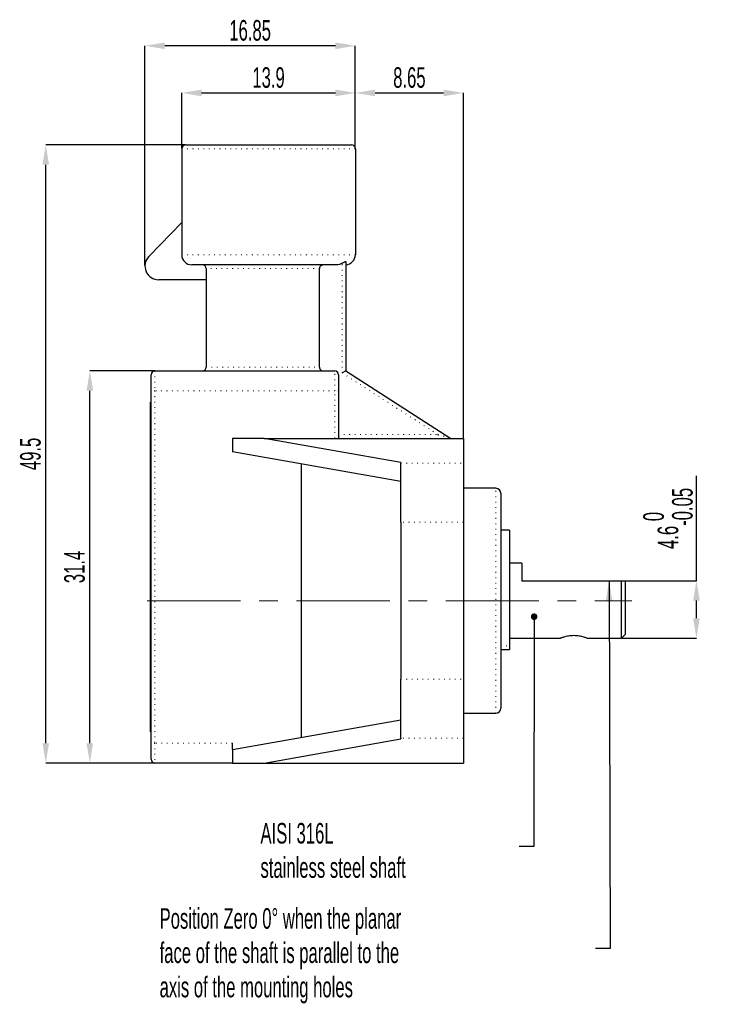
# Model space of a CAD drawing. Header units: millimetres. Extents: x 20 to 408, y 16 to 568.
# Tile 12 of 12: x 266 to 362, y 434 to 568. Entities that reach past the tile are written whole.
import ezdxf

# ---------------------------------------------------------------- set-up
doc = ezdxf.new("R2010")
doc.units = ezdxf.units.MM
doc.header["$PDSIZE"] = -1
doc.linetypes.add('CENTERX2', pattern=[20.32, 12.7, -2.54, 2.54, -2.54])
doc.linetypes.add('DOT2', pattern=[0.635, 0, -0.635])
doc.layers.add('LINEE_SOTTILI', color=7, linetype='Continuous')
doc.styles.add('SLDTEXTSTYLE1', font='TXT', dxfattribs={"width": 0.605})
doc.dimstyles.new('SLDDIMSTYLE0', dxfattribs={"dimtxt": 2.8, "dimasz": 2.7, "dimexe": 0, "dimexo": 0.0625, "dimgap": 0.7, "dimtad": 1, "dimlfac": 0.588235, "dimrnd": 1e-09, "dimzin": 12, "dimdsep": 46, "dimtxsty": 'SLDTEXTSTYLE1', "dimsah": 1, "dimcen": 0.09, "dimadec": 0, "dimazin": 3, "dimtfac": 1, "dimtofl": 0, "dimtmove": 0, "dimatfit": 3, "dimfxl": 1, "dimfrac": 2, "dimtolj": 1, "dimtzin": 12, "dimarcsym": 0})
doc.dimstyles.new('SLDDIMSTYLE12', dxfattribs={"dimtxt": 0.18, "dimasz": 2.7, "dimexe": 0, "dimexo": 0.0625, "dimgap": 0, "dimtad": 0, "dimtih": 1, "dimtoh": 1, "dimdec": 0, "dimrnd": 1e-09, "dimzin": 0, "dimdsep": 46, "dimtxsty": 'Standard', "dimsah": 1, "dimcen": 0.09, "dimadec": 0, "dimazin": 0, "dimtfac": 2.7, "dimtdec": 0, "dimtofl": 0, "dimtmove": 0, "dimatfit": 3, "dimfxl": 1, "dimfrac": 2, "dimtolj": 1, "dimtzin": 0, "dimarcsym": 0})
doc.dimstyles.new('SLDDIMSTYLE13', dxfattribs={"dimtxt": 0.18, "dimasz": 0.9, "dimexe": 0, "dimexo": 0.0625, "dimgap": 0, "dimtad": 0, "dimtih": 1, "dimtoh": 1, "dimdec": 0, "dimrnd": 1e-09, "dimzin": 0, "dimdsep": 46, "dimtxsty": 'Standard', "dimblk1": 'DOT', "dimblk2": 'DOT', "dimsah": 1, "dimcen": 0.09, "dimadec": 0, "dimazin": 0, "dimtfac": 0.9, "dimtdec": 0, "dimtofl": 0, "dimtmove": 0, "dimatfit": 3, "dimldrblk": 'DOT', "dimfxl": 1, "dimfrac": 2, "dimtolj": 1, "dimtzin": 0, "dimarcsym": 0})
doc.dimstyles.new('SLDDIMSTYLE6', dxfattribs={"dimtxt": 2.8, "dimasz": 2.7, "dimexe": 0, "dimexo": 0.0625, "dimgap": 0.7, "dimtad": 1, "dimlfac": 0.588235, "dimrnd": 1e-09, "dimzin": 12, "dimdsep": 46, "dimtxsty": 'SLDTEXTSTYLE1', "dimsah": 1, "dimcen": 0.09, "dimadec": 0, "dimazin": 3, "dimtol": 1, "dimtm": 0.05, "dimtfac": 1, "dimtofl": 0, "dimtmove": 0, "dimatfit": 3, "dimfxl": 1, "dimfrac": 2, "dimtolj": 1, "dimarcsym": 0})

# ---------------------------------------------------------------- blocks, each defined once
blk = doc.blocks.new('_D_58')
at = {"layer": 'Defpoints', "color": 0}
for p in [(275.06, 520.59), (275.06, 520.59), (283.92, 520.59), (283.92, 467.21)]:
    blk.add_point(p, dxfattribs=at)
at = {"layer": 'LINEE_SOTTILI', "color": 0, "lineweight": -2}
for p, q in [((283.86, 520.59), (275.06, 520.59)), ((275.06, 469.91), (275.06, 517.89)), ((283.86, 467.21), (275.06, 467.21))]:
    blk.add_line(p, q, dxfattribs=at)
at = {"layer": 'LINEE_SOTTILI', "color": 0}
for points in [[(275.51, 517.89), (274.61, 517.89), (275.06, 520.59)], [(274.61, 469.91), (275.51, 469.91), (275.06, 467.21)]]:
    blk.add_solid(points, dxfattribs=at)
at = {"layer": 'LINEE_SOTTILI', "color": 0, "insert": (271.56, 493.9), "char_height": 2.8, "attachment_point": 2, "rotation": 90, "style": 'SLDTEXTSTYLE1'}
blk.add_mtext('\\A1;31.4', dxfattribs=at)
blk = doc.blocks.new('_D_59')
at = {"layer": 'Defpoints', "color": 0}
for p in [(269.06, 551.36), (269.06, 551.36), (288.08, 551.36), (283.92, 467.21)]:
    blk.add_point(p, dxfattribs=at)
at = {"layer": 'LINEE_SOTTILI', "color": 0, "lineweight": -2}
for p, q in [((288.02, 551.36), (269.06, 551.36)), ((269.06, 469.91), (269.06, 548.66)), ((283.86, 467.21), (269.06, 467.21))]:
    blk.add_line(p, q, dxfattribs=at)
at = {"layer": 'LINEE_SOTTILI', "color": 0}
for points in [[(269.51, 548.66), (268.61, 548.66), (269.06, 551.36)], [(268.61, 469.91), (269.51, 469.91), (269.06, 467.21)]]:
    blk.add_solid(points, dxfattribs=at)
at = {"layer": 'LINEE_SOTTILI', "color": 0, "insert": (265.56, 509.29), "char_height": 2.8, "attachment_point": 2, "rotation": 90, "style": 'SLDTEXTSTYLE1'}
blk.add_mtext('\\A1;49.5', dxfattribs=at)
blk = doc.blocks.new('_D_60')
at = {"layer": 'Defpoints', "color": 0}
for p in [(325.91, 558.44), (325.91, 558.44), (311.2, 550.85), (325.91, 511.41)]:
    blk.add_point(p, dxfattribs=at)
at = {"layer": 'LINEE_SOTTILI', "color": 0, "lineweight": -2}
for p, q in [((311.2, 550.91), (311.2, 558.44)), ((313.9, 558.44), (323.21, 558.44)), ((325.91, 511.47), (325.91, 558.44))]:
    blk.add_line(p, q, dxfattribs=at)
at = {"layer": 'LINEE_SOTTILI', "color": 0}
for points in [[(313.9, 558.89), (313.9, 557.99), (311.2, 558.44)], [(323.21, 557.99), (323.21, 558.89), (325.91, 558.44)]]:
    blk.add_solid(points, dxfattribs=at)
at = {"layer": 'LINEE_SOTTILI', "color": 0, "insert": (318.56, 561.94), "char_height": 2.8, "attachment_point": 2, "style": 'SLDTEXTSTYLE1'}
blk.add_mtext('\\A1;8.65', dxfattribs=at)
blk = doc.blocks.new('_D_61')
at = {"layer": 'Defpoints', "color": 0}
for p in [(347.96, 492.03), (357.64, 492.03), (357.64, 492.03), (347.45, 484.21)]:
    blk.add_point(p, dxfattribs=at)
at = {"layer": 'LINEE_SOTTILI', "color": 0, "lineweight": -2}
for p, q in [((357.64, 492.03), (357.64, 506.29)), ((348.02, 492.03), (357.64, 492.03)), ((357.64, 486.91), (357.64, 489.33)), ((347.51, 484.21), (357.64, 484.21))]:
    blk.add_line(p, q, dxfattribs=at)
at = {"layer": 'LINEE_SOTTILI', "color": 0}
for points in [[(358.09, 489.33), (357.19, 489.33), (357.64, 492.03)], [(357.19, 486.91), (358.09, 486.91), (357.64, 484.21)]]:
    blk.add_solid(points, dxfattribs=at)
at = {"layer": 'LINEE_SOTTILI', "color": 0, "insert": (350.4, 500.51), "char_height": 2.8, "attachment_point": 2, "rotation": 90, "style": 'SLDTEXTSTYLE1'}
blk.add_mtext('\\A1;4.6\\S 0^ -0.05;', dxfattribs=at)
blk = doc.blocks.new('_D_62')
at = {"layer": 'Defpoints', "color": 0}
for p in [(311.2, 558.44), (311.2, 558.44), (287.57, 550.85), (311.2, 550.85)]:
    blk.add_point(p, dxfattribs=at)
at = {"layer": 'LINEE_SOTTILI', "color": 0, "lineweight": -2}
for p, q in [((287.57, 550.91), (287.57, 558.44)), ((290.27, 558.44), (308.5, 558.44)), ((311.2, 550.91), (311.2, 558.44))]:
    blk.add_line(p, q, dxfattribs=at)
at = {"layer": 'LINEE_SOTTILI', "color": 0}
for points in [[(290.27, 558.89), (290.27, 557.99), (287.57, 558.44)], [(308.5, 557.99), (308.5, 558.89), (311.2, 558.44)]]:
    blk.add_solid(points, dxfattribs=at)
at = {"layer": 'LINEE_SOTTILI', "color": 0, "insert": (299.39, 561.94), "char_height": 2.8, "attachment_point": 2, "style": 'SLDTEXTSTYLE1'}
blk.add_mtext('\\A1;13.9', dxfattribs=at)
blk = doc.blocks.new('_D_63')
at = {"layer": 'Defpoints', "color": 0}
for p in [(282.56, 564.86), (282.56, 564.86), (311.2, 550.85), (282.56, 534.87)]:
    blk.add_point(p, dxfattribs=at)
at = {"layer": 'LINEE_SOTTILI', "color": 0, "lineweight": -2}
for p, q in [((282.56, 534.93), (282.56, 564.86)), ((308.5, 564.86), (285.26, 564.86)), ((311.2, 550.91), (311.2, 564.86))]:
    blk.add_line(p, q, dxfattribs=at)
at = {"layer": 'LINEE_SOTTILI', "color": 0}
for points in [[(285.26, 565.31), (285.26, 564.41), (282.56, 564.86)], [(308.5, 564.41), (308.5, 565.31), (311.2, 564.86)]]:
    blk.add_solid(points, dxfattribs=at)
at = {"layer": 'LINEE_SOTTILI', "color": 0, "insert": (296.88, 568.36), "char_height": 2.8, "attachment_point": 2, "style": 'SLDTEXTSTYLE1'}
blk.add_mtext('\\A1;16.85', dxfattribs=at)
blk = doc.blocks.new('_Dot')
at = {"color": 0, "linetype": 'ByBlock', "lineweight": -2}
blk.add_line((-0.5, 0), (-1, 0), dxfattribs=at)
at = {"color": 0, "linetype": 'ByBlock', "const_width": 0.5}
blk.add_lwpolyline([(-0.25, 0, 1), (0.25, 0, 1)], format="xyb", close=True, dxfattribs=at)

msp = doc.modelspace()

# ---------------------------------------------------------------- linework, layer by layer
at = {"color": 7, "linetype": 'Continuous', "lineweight": 25}
for p, q in [((288.08332, 551.36058), (310.69332, 551.36058)), ((287.57332, 550.85058), (287.57332, 536.40058)), ((311.20332, 550.85058), (311.20332, 536.40058)), ((283.08315, 536.1696), (287.57332, 540.8193)), ((308.60798, 535.04058), (288.93332, 535.04058)), ((309.92832, 535.45168), (309.92832, 520.59058)), ((290.88832, 534.53058), (290.88832, 521.10058)), ((306.31256, 521.10058), (306.31256, 534.53058)), ((290.88832, 533.00058), (284.42832, 533.00058)), ((283.91832, 520.59058), (308.39832, 520.59058)), ((309.92832, 520.59058), (309.41832, 520.31215)), ((309.92832, 520.59058), (324.08232, 511.49158)), ((283.40832, 517.87058), (283.40832, 520.08058)), ((308.90832, 520.08058), (308.90832, 517.87058)), ((283.40832, 469.93058), (283.40832, 517.87058)), ((308.90832, 517.87058), (308.90832, 511.41058)), ((283.32332, 516.34058), (283.40832, 516.34058)), ((283.32332, 514.64058), (283.32332, 516.34058)), ((283.32332, 473.16058), (283.32332, 514.64058)), ((294.45832, 511.41058), (294.45832, 509.5846)), ((298.80491, 511.41058), (294.45832, 511.41058)), ((298.80491, 511.41058), (325.90832, 511.41058)), ((317.40832, 508.13638), (298.80491, 511.41058)), ((325.90832, 511.41058), (325.90832, 508.02918)), ((317.40832, 505.5454), (294.45832, 509.5846)), ((317.40832, 508.13638), (317.40832, 508.02918)), ((303.80832, 507.939), (303.80832, 470.68217)), ((317.40832, 499.99825), (317.40832, 508.02918)), ((325.90832, 508.02918), (325.90832, 499.99825)), ((330.32832, 504.61058), (325.90832, 504.61058)), ((331.00832, 503.93058), (331.00832, 474.69058)), ((317.40832, 499.99825), (317.40832, 478.62292)), ((325.90832, 499.99825), (325.90832, 478.62292)), ((332.19832, 498.91558), (331.00832, 498.91558)), ((332.19832, 498.91558), (332.19832, 483.16914)), ((333.84732, 494.41058), (332.19832, 494.41058)), ((333.84732, 494.41058), (333.84732, 492.03058)), ((333.84732, 492.03058), (347.44732, 492.03058)), ((347.44732, 484.21058), (347.44732, 492.03058)), ((347.44732, 492.03058), (347.95732, 492.03058)), ((347.95732, 492.03058), (347.95732, 484.72058)), ((332.19832, 484.21058), (339.10911, 484.21058)), ((342.79765, 484.21058), (347.44732, 484.21058)), ((347.44732, 484.21058), (347.95732, 484.72058)), ((331.00832, 482.68639), (332.19832, 482.68639)), ((332.19832, 483.16914), (332.19832, 482.68639)), ((317.40832, 470.59199), (317.40832, 478.62292)), ((325.90832, 478.62292), (325.90832, 470.59199)), ((325.90832, 474.01058), (330.32832, 474.01058)), ((283.32332, 471.46058), (283.32332, 473.16058)), ((294.45832, 469.03657), (317.40832, 473.07577)), ((283.40832, 471.46058), (283.32332, 471.46058)), ((317.40832, 470.59199), (317.40832, 470.48478)), ((325.90832, 470.59199), (325.90832, 467.21058)), ((283.40832, 467.72058), (283.40832, 469.93058)), ((294.45832, 469.03657), (294.45832, 469.93058)), ((298.80491, 467.21058), (317.40832, 470.48478)), ((294.45832, 469.03657), (294.45832, 467.21058)), ((294.45832, 467.21058), (283.91832, 467.21058)), ((294.45832, 467.21058), (298.80491, 467.21058)), ((298.80491, 467.21058), (325.90832, 467.21058))]:
    msp.add_line(p, q, dxfattribs=at)
at = {"color": 7, "linetype": 'DOT2', "lineweight": 18}
for p, q in [((311.20332, 550.85058), (287.57332, 550.85058)), ((287.57332, 536.40058), (311.20332, 536.40058)), ((309.41832, 520.31215), (309.41832, 535.24751)), ((306.31256, 534.53058), (290.88832, 534.53058)), ((283.91832, 520.59058), (283.91832, 517.87058)), ((290.88832, 521.10058), (306.31256, 521.10058)), ((308.39832, 517.87058), (308.39832, 520.59058)), ((322.47186, 511.92058), (309.41832, 520.31215)), ((283.91832, 517.87058), (283.40832, 517.87058)), ((308.39832, 517.87058), (283.91832, 517.87058)), ((283.91832, 517.87058), (283.91832, 469.93058)), ((308.39832, 511.41058), (308.39832, 517.87058)), ((308.90832, 517.87058), (308.39832, 517.87058)), ((283.40832, 514.64058), (283.32332, 514.64058)), ((308.90832, 511.92058), (322.47186, 511.92058)), ((322.47186, 511.92058), (322.47186, 511.41058)), ((322.47186, 511.92058), (324.08232, 511.49158)), ((317.40832, 508.02918), (325.90832, 508.02918)), ((330.32832, 474.01058), (330.32832, 504.61058)), ((325.90832, 499.99825), (317.40832, 499.99825)), ((331.00832, 483.16914), (332.19832, 483.16914)), ((317.40832, 478.62292), (325.90832, 478.62292)), ((283.32332, 473.16058), (283.40832, 473.16058)), ((325.90832, 470.59199), (317.40832, 470.59199)), ((283.91832, 469.93058), (283.40832, 469.93058)), ((294.45832, 469.93058), (283.91832, 469.93058)), ((283.91832, 469.93058), (283.91832, 467.21058))]:
    msp.add_line(p, q, dxfattribs=at)
at = {"color": 7, "linetype": 'Continuous', "lineweight": 25}
for centre, radius, start, end in [((288.08332, 550.85058), 0.51, 90, 180), ((310.69332, 550.85058), 0.51, 0, 90), ((288.93332, 536.40058), 1.36, 180, 270), ((309.84332, 536.40058), 1.36, 273.5833217, 0), ((284.42832, 534.87058), 1.87, 136, 270), ((290.37832, 534.53058), 0.51, 0, 90), ((283.91832, 520.08058), 0.51, 90, 180), ((290.37832, 521.10058), 0.51, 270, 0), ((308.39832, 520.08058), 0.51, 0, 90), ((324.3581, 511.92058), 0.51, 237.2589902, 253.0153039), ((330.32832, 503.93058), 0.68, 0, 90), ((330.32832, 474.69058), 0.68, 270, 0), ((283.91832, 467.72058), 0.51, 180, 270)]:
    msp.add_arc(centre, radius, start, end, dxfattribs=at)
for points, knots in [([(306.92988, 535.04058), (306.78091, 535.04058), (306.63406, 534.99593), (306.39853, 534.81968), (306.31256, 534.68051), (306.31256, 534.53058)], [0, 0, 0, 0, 0.5, 0.5, 1, 1, 1, 1]), ([(309.41832, 535.24751), (309.29484, 535.17821), (309.1631, 535.1266), (308.88989, 535.05766), (308.74824, 535.04058), (308.60798, 535.04058)], [0, 0, 0, 0, 0.5, 0.5, 1, 1, 1, 1]), ([(309.41832, 535.24751), (309.54497, 535.3186), (309.66395, 535.39882), (309.81308, 535.47886), (309.85631, 535.49625), (309.91403, 535.49614), (309.92832, 535.47858), (309.92832, 535.45168)], [0, 0, 0, 0, 0.5, 0.5, 0.75, 0.75, 1, 1, 1, 1]), ([(306.31256, 521.10058), (306.31256, 520.9512), (306.39675, 520.81314), (306.63422, 520.63481), (306.78115, 520.59058), (306.92988, 520.59058)], [0, 0, 0, 0, 0.5, 0.5, 1, 1, 1, 1]), ([(339.25103, 484.26587), (339.18246, 484.23911), (339.07917, 484.19879), (339.13398, 484.22071), (339.27343, 484.27538), (339.61081, 484.39724), (340.11934, 484.52531), (340.58599, 484.58555), (340.95303, 484.60178), (341.31973, 484.58564), (341.78734, 484.52524), (342.29264, 484.39863), (342.71355, 484.2455), (342.76951, 484.22228), (342.79765, 484.2106)], [0, 0, 0, 0, 0.112773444, 0.169878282, 0.226762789, 0.338654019, 0.448209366, 0.502576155, 0.556751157, 0.610956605, 0.665215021, 0.77504299, 0.88689992, 1, 1, 1, 1])]:
    msp.add_open_spline(points, degree=3, knots=knots, dxfattribs=at)
at = {"layer": 'LINEE_SOTTILI', "color": 7, "linetype": 'CENTERX2', "lineweight": 18}
msp.add_line((282.86232, 489.31058), (348.83601, 489.31058), dxfattribs=at)

# ---------------------------------------------------------------- texts
at = {"layer": 'LINEE_SOTTILI', "color": 7, "char_height": 2.8, "attachment_point": 1, "style": 'SLDTEXTSTYLE1'}
for s, insert in [('AISI 316L^Jstainless steel shaft', (298.28968, 459.04848)), ('Position Zero 0° when the planar ^Jface of the shaft is parallel to the^Jaxis of the mounting holes', (284.55753, 447.44902))]:
    msp.add_mtext(s, dxfattribs=dict(at, insert=insert))

# ---------------------------------------------------------------- dimensions: what is measured, and where the dimension line sits
at = {"layer": 'LINEE_SOTTILI', "color": 7}
for base, p1, p2, picture, middle in [((282.55832, 564.86058), (311.20332, 550.85058), (282.55832, 534.87058), '_D_63', (296.88082, 564.86058)), ((311.20332, 558.43558), (287.57332, 550.85058), (311.20332, 550.85058), '_D_62', (299.38832, 558.43558))]:
    dim = msp.add_linear_dim(base=base, p1=p1, p2=p2, dimstyle='SLDDIMSTYLE0', dxfattribs=at)
    dim.commit()
    dim.dimension.update_dxf_attribs({"geometry": picture, "text_midpoint": middle, "dimtype": 160})
for base, p1, p2, angle, dimstyle, picture, middle in [((325.90832, 558.43558), (311.20332, 550.85058), (325.90832, 511.41058), 0, 'SLDDIMSTYLE0', '_D_60', (318.55582, 558.43558)), ((269.05832, 551.36058), (283.91832, 467.21058), (288.08332, 551.36058), 90, 'SLDDIMSTYLE0', '_D_59', (269.05832, 509.28558)), ((275.05832, 520.59058), (283.91832, 467.21058), (283.91832, 520.59058), 90, 'SLDDIMSTYLE0', '_D_58', (275.05832, 493.90058)), ((357.63799, 492.03058), (347.44732, 484.21058), (347.95732, 492.03058), 90, 'SLDDIMSTYLE6', '_D_61', (357.63799, 500.51258))]:
    dim = msp.add_linear_dim(base=base, p1=p1, p2=p2, angle=angle, dimstyle=dimstyle, dxfattribs=at)
    dim.commit()
    dim.dimension.update_dxf_attribs({"geometry": picture, "text_midpoint": middle, "dimtype": 160})

# ---------------------------------------------------------------- leaders
for points, dimstyle in [([(345.73996, 492.03058), (345.87647, 441.93891), (343.87647, 441.93891)], 'SLDDIMSTYLE12'), ([(335.54354, 487.13465), (335.49071, 455.84309), (333.49071, 455.84309)], 'SLDDIMSTYLE13')]:
    msp.add_leader(points, dimstyle=dimstyle, dxfattribs=at)

doc.saveas('drawing.dxf')
